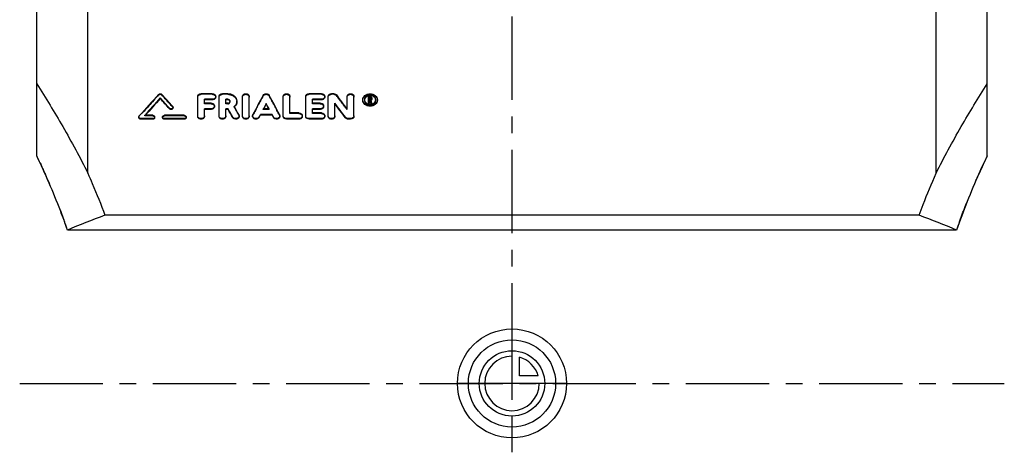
# Model space of a CAD drawing. Header units: millimetres. Extents: x 0 to 1000, y 0 to 1000.
# Tile 1 of 2: x 366 to 656, y 338 to 465. Entities that reach past the tile are written whole.
import ezdxf

# ---------------------------------------------------------------- set-up
doc = ezdxf.new("R2010")
doc.units = ezdxf.units.MM
doc.header["$LTSCALE"] = 65.185185
doc.linetypes.add('CENTER', pattern=[0.6, 0.375, -0.075, 0.075, -0.075])
doc.linetypes.add('HIDDEN', pattern=[0.2, 0.1, -0.1])
for name, color, linetype in [('ACHSEN_S', 7, 'CONTINUOUS'), ('KOERPER', 7, 'CONTINUOUS'), ('KONST.EL_MIT_GEO', 7, 'CONTINUOUS'), ('KONSTR_EL', 7, 'CONTINUOUS'), ('KURVEN', 7, 'CONTINUOUS')]:
    doc.layers.add(name, color=color, linetype=linetype)

msp = doc.modelspace()

# ---------------------------------------------------------------- linework, layer by layer
at = {"layer": 'ACHSEN_S', "color": 2, "linetype": 'CENTER'}
msp.add_line((511, 661.72), (511, 338.28), dxfattribs=at)
at = {"layer": 'KOERPER', "color": 2, "linetype": 'CENTER'}
msp.add_line((366.5, 358.5), (655.5, 358.5), dxfattribs=at)
at = {"layer": 'KONST.EL_MIT_GEO', "color": 7, "linetype": 'Continuous'}
for p, q in [((386.5, 420.18), (386.5, 499.24)), ((635.5, 420.18), (635.5, 499.24)), ((407.76, 442.1), (407.76, 442.28)), ((418.75, 437.04), (418.75, 442.72)), ((423.04, 443.52), (419.74, 443.52)), ((425.02, 437.04), (425.02, 442.72)), ((427.55, 443.52), (426.01, 443.52)), ((431.89, 437.04), (431.89, 442.72)), ((433.87, 437.04), (433.87, 442.72)), ((443.83, 437.04), (443.83, 442.72)), ((445.82, 437.87), (445.82, 442.72)), ((450.44, 437.04), (450.44, 442.72)), ((455.06, 443.52), (451.43, 443.52)), ((457.04, 437.04), (457.04, 442.72)), ((458.69, 443.52), (458.03, 443.52)), ((462.62, 439.06), (462.62, 442.72)), ((464.61, 437.04), (464.61, 442.72)), ((469.27, 442.71), (468.85, 442.71)), ((468.85, 440.64), (468.85, 442.71)), ((469.27, 442.44), (469.18, 442.44)), ((469.18, 441.88), (469.18, 442.44)), ((469.27, 442.27), (469.18, 442.27)), ((469.27, 442.27), (469.27, 442.44)), ((469.52, 442.07), (469.52, 442.24)), ((469.85, 441.91), (469.85, 442.24)), ((411.5, 439.37), (411.5, 439.54)), ((420.73, 440.74), (420.73, 441.9)), ((423.04, 441.9), (420.73, 441.9)), ((423.04, 441.73), (420.73, 441.73)), ((422.71, 440.74), (420.73, 440.74)), ((423.04, 441.73), (423.04, 441.9)), ((427, 440.74), (427, 441.9)), ((427.55, 441.9), (427, 441.9)), ((427.55, 441.73), (427, 441.73)), ((427.55, 440.74), (427, 440.74)), ((427.55, 441.73), (427.55, 441.9)), ((438.85, 440.52), (438.85, 440.69)), ((455.06, 441.9), (452.42, 441.9)), ((452.42, 440.74), (452.42, 441.9)), ((455.06, 441.73), (452.42, 441.73)), ((454.73, 440.74), (452.42, 440.74)), ((455.06, 441.73), (455.06, 441.9)), ((459.02, 437.04), (459.02, 440.74)), ((469.18, 440.81), (468.85, 440.81)), ((469.18, 440.64), (468.85, 440.64)), ((469.27, 441.88), (469.18, 441.88)), ((469.29, 441.61), (469.18, 441.61)), ((469.18, 440.64), (469.18, 441.61)), ((469.29, 441.44), (469.18, 441.44)), ((469.29, 441.44), (469.29, 441.61)), ((469.84, 440.81), (469.5, 440.81)), ((469.5, 440.64), (469.5, 440.81)), ((469.84, 440.64), (469.5, 440.64)), ((469.84, 440.64), (469.84, 440.81)), ((405.54, 437.18), (403.23, 437.18)), ((414.79, 437.18), (409.01, 437.18)), ((410.46, 439.08), (410.46, 439.25)), ((420.73, 437.04), (420.73, 439.09)), ((422.71, 439.09), (420.73, 439.09)), ((422.71, 438.93), (420.73, 438.93)), ((422.71, 438.93), (422.71, 439.09)), ((427, 437.04), (427, 439.09)), ((427.68, 439.09), (427, 439.09)), ((427.68, 438.93), (427, 438.93)), ((427.68, 438.93), (427.68, 439.09)), ((429.01, 436.52), (429.01, 436.68)), ((436.76, 436.54), (436.76, 436.7)), ((437.14, 437.27), (437.14, 437.43)), ((440.57, 437.43), (437.14, 437.43)), ((440.57, 437.27), (437.14, 437.27)), ((439.7, 439.09), (438.01, 439.09)), ((440.57, 437.27), (440.57, 437.43)), ((440.95, 436.54), (440.95, 436.7)), ((448.46, 437.87), (445.82, 437.87)), ((454.73, 439.09), (452.42, 439.09)), ((452.42, 437.87), (452.42, 439.09)), ((454.73, 438.93), (452.42, 438.93)), ((455.06, 437.87), (452.42, 437.87)), ((454.73, 438.93), (454.73, 439.09)), ((462.11, 436.43), (462.11, 436.59)), ((402.08, 436.04), (402.08, 436.2)), ((405.54, 436.2), (402.08, 436.2)), ((405.54, 436.04), (402.08, 436.04)), ((405.54, 436.04), (405.54, 436.2)), ((409.01, 436.04), (409.01, 436.2)), ((414.79, 436.2), (409.01, 436.2)), ((414.79, 436.04), (409.01, 436.04)), ((414.79, 436.04), (414.79, 436.2)), ((448.46, 436.2), (444.83, 436.2)), ((444.83, 436.04), (444.83, 436.2)), ((448.46, 436.04), (444.83, 436.04)), ((448.46, 436.04), (448.46, 436.2)), ((455.06, 436.2), (451.43, 436.2)), ((451.43, 436.04), (451.43, 436.2)), ((455.06, 436.04), (451.43, 436.04)), ((455.06, 436.04), (455.06, 436.2)), ((463.61, 436.2), (462.95, 436.2)), ((462.95, 436.04), (462.95, 436.2)), ((463.61, 436.04), (462.95, 436.04)), ((463.61, 436.04), (463.61, 436.2))]:
    msp.add_line(p, q, dxfattribs=at)
at = {"layer": 'KONST.EL_MIT_GEO', "color": 8, "linetype": 'HIDDEN'}
for p, q in [((407.27, 443.15), (407.27, 443.32)), ((408.25, 443.15), (408.25, 443.32)), ((419.74, 443.35), (419.74, 443.52)), ((423.04, 443.35), (419.74, 443.35)), ((423.04, 443.35), (423.04, 443.52)), ((424.03, 442.54), (424.03, 442.72)), ((426.01, 443.35), (426.01, 443.52)), ((427.55, 443.35), (426.01, 443.35)), ((427.55, 443.35), (427.55, 443.52)), ((437.95, 442.87), (437.95, 443.04)), ((439.76, 442.87), (439.76, 443.04)), ((451.43, 443.35), (451.43, 443.52)), ((455.06, 443.35), (451.43, 443.35)), ((455.06, 443.35), (455.06, 443.52)), ((456.05, 442.54), (456.05, 442.72)), ((458.03, 443.35), (458.03, 443.52)), ((458.69, 443.35), (458.03, 443.35)), ((458.69, 443.35), (458.69, 443.52)), ((459.53, 442.97), (459.53, 443.14)), ((469.27, 442.54), (468.85, 442.54)), ((469.27, 442.54), (469.27, 442.71)), ((411.39, 439.66), (411.39, 439.82)), ((420.73, 440.57), (420.73, 440.74)), ((422.71, 440.57), (420.73, 440.57)), ((422.71, 440.57), (422.71, 440.74)), ((423.7, 439.75), (423.7, 439.92)), ((427, 440.57), (427, 440.74)), ((427.55, 440.57), (427, 440.57)), ((427.55, 440.57), (427.55, 440.74)), ((428.25, 441.15), (428.25, 441.32)), ((429.48, 439.61), (429.48, 439.78)), ((430.23, 441.15), (430.23, 441.32)), ((452.42, 440.57), (452.42, 440.74)), ((454.73, 440.57), (452.42, 440.57)), ((454.73, 440.57), (454.73, 440.74)), ((455.72, 439.75), (455.72, 439.92)), ((467.2, 441.59), (467.2, 441.76)), ((467.7, 441.59), (467.7, 441.76)), ((469.18, 441.71), (469.18, 441.88)), ((469.27, 441.71), (469.18, 441.71)), ((469.27, 441.71), (469.27, 441.88)), ((469.52, 441.91), (469.52, 442.07)), ((469.6, 441.52), (469.6, 441.7)), ((471, 441.59), (471, 441.76)), ((471.5, 441.59), (471.5, 441.76)), ((401.5, 436.69), (401.5, 436.53)), ((401.61, 436.82), (401.61, 436.98)), ((403.23, 437.02), (403.23, 437.18)), ((403.23, 437.02), (403.31, 437.11)), ((405.54, 437.02), (403.23, 437.02)), ((403.31, 437.11), (403.37, 437.18)), ((405.54, 437.02), (405.54, 437.18)), ((406.12, 436.53), (406.12, 436.69)), ((408.43, 436.69), (408.43, 436.53)), ((409.01, 437.02), (409.01, 437.18)), ((414.79, 437.02), (409.01, 437.02)), ((414.79, 437.02), (414.79, 437.18)), ((415.37, 436.53), (415.37, 436.69)), ((418.75, 436.88), (418.75, 437.04)), ((420.73, 436.88), (420.73, 437.04)), ((425.02, 436.88), (425.02, 437.04)), ((427, 436.88), (427, 437.04)), ((430.81, 437.23), (430.81, 437.39)), ((430.9, 436.88), (430.9, 437.04)), ((431.89, 436.88), (431.89, 437.04)), ((433.87, 436.88), (433.87, 437.04)), ((434.86, 437.04), (434.86, 436.88)), ((434.95, 437.21), (434.95, 437.38)), ((438.01, 438.93), (438.01, 439.09)), ((438.01, 438.93), (438.1, 439.09)), ((439.7, 438.93), (438.01, 438.93)), ((438.1, 439.09), (438.1, 439.11)), ((439.61, 439.09), (439.6, 439.11)), ((439.7, 438.93), (439.61, 439.09)), ((439.7, 438.93), (439.7, 439.09)), ((442.76, 437.21), (442.76, 437.38)), ((442.84, 436.88), (442.84, 437.04)), ((443.83, 436.88), (443.83, 437.04)), ((445.82, 437.71), (445.82, 437.87)), ((448.46, 437.71), (445.82, 437.71)), ((448.46, 437.71), (448.46, 437.87)), ((449.45, 436.88), (449.45, 437.04)), ((450.44, 436.88), (450.44, 437.04)), ((452.42, 437.71), (452.42, 437.87)), ((455.06, 437.71), (452.42, 437.71)), ((455.06, 437.71), (455.06, 437.87)), ((456.05, 436.88), (456.05, 437.04)), ((457.04, 436.88), (457.04, 437.04)), ((459.02, 436.88), (459.02, 437.04)), ((462.62, 438.89), (462.62, 439.06)), ((464.61, 436.88), (464.61, 437.04))]:
    msp.add_line(p, q, dxfattribs=at)
at = {"layer": 'KONST.EL_MIT_GEO', "color": 7, "linetype": 'Continuous'}
for centre, radius, start, end in [((759.27, 123.9), 475.33, 137.7779, 138.8022), ((761.96, 122.8), 476.99, 137.951, 138.7704), ((57.92, 126.7), 471.14, 41.5588, 42.0524), ((62.27, 129.3), 467.24, 41.651, 42.228), ((862.91, 214.41), 482.56, 151.7193, 152.4807), ((14.8, 214.41), 482.56, 27.5193, 28.2807), ((99.36, 167.74), 453.41, 36.7553, 37.4031), ((760.73, 123.02), 475.82, 137.8874, 138.6819), ((58.79, 126.61), 470.44, 41.622, 42.1157), ((8.2, 204.02), 482.76, 28.9089, 29.2331), ((427.94, 441.41), 2.37, 312.6708, 317.7296), ((864.35, 214.81), 481.73, 152.0385, 152.2531), ((862.35, 215.21), 479.7, 151.9857, 152.1768), ((13.36, 214.81), 481.73, 27.7469, 27.9615), ((15.36, 215.21), 479.7, 27.8232, 28.0143), ((86.55, 159.89), 466.49, 36.3811, 37.0163), ((87.62, 159.91), 465.52, 36.4418, 37.0774), ((469.27, 442.19), 0.308, 270.1531, 275.106), ((469.35, 442.08), 0.162, 354.6171, 0.2151), ((2.11, 201.85), 487.23, 28.8146, 29.1386), ((3.56, 201.97), 485.83, 28.8684, 29.1928)]:
    msp.add_arc(centre, radius, start, end, dxfattribs=at)
at = {"layer": 'KONST.EL_MIT_GEO', "color": 8, "linetype": 'HIDDEN'}
for centre, radius, start, end in [((758.38, 123.82), 474.61, 137.7145, 138.7392), ((63.12, 129.2), 466.55, 41.7142, 42.2913), ((861.42, 214.53), 481.12, 151.6662, 152.4285), ((16.28, 214.53), 481.12, 27.5715, 28.3338), ((100.38, 167.74), 452.48, 36.8163, 37.4645), ((427.77, 441.15), 0.479, 359.9979, 10.2585), ((427.84, 441.51), 2.51, 310.7774, 312.6928), ((9.63, 204.13), 481.38, 28.9628, 29.2874), ((468.83, 441.59), 1.13, 175.813, 180.0136), ((469.31, 442.03), 0.584, 300.2358, 304.5344), ((469.87, 441.59), 1.13, 359.9866, 4.1499)]:
    msp.add_arc(centre, radius, start, end, dxfattribs=at)
at = {"layer": 'KONST.EL_MIT_GEO', "color": 7, "linetype": 'Continuous'}
for points, knots in [([(407.27, 443.32), (407.39, 443.45), (407.76, 443.6), (408.13, 443.45), (408.25, 443.32)], [0, 0, 0, 0, 0.500014, 1, 1, 1, 1]), ([(418.75, 442.72), (418.75, 442.82), (418.8, 443.04), (419.03, 443.31), (419.36, 443.49), (419.61, 443.52), (419.74, 443.52)], [0, 0, 0, 0, 0.226289, 0.466871, 0.726851, 1, 1, 1, 1]), ([(423.04, 443.52), (423.17, 443.53), (423.42, 443.49), (423.75, 443.31), (423.97, 443.04), (424.03, 442.82), (424.03, 442.72)], [0, 0, 0, 0, 0.273142, 0.533116, 0.773705, 1, 1, 1, 1]), ([(424.03, 442.72), (424.03, 442.61), (423.97, 442.39), (423.75, 442.12), (423.42, 441.94), (423.17, 441.9), (423.04, 441.9)], [0, 0, 0, 0, 0.226302, 0.467254, 0.72727, 1, 1, 1, 1]), ([(424.03, 442.54), (424.03, 442.44), (423.97, 442.21), (423.75, 441.95), (423.42, 441.77), (423.17, 441.73), (423.04, 441.73)], [0, 0, 0, 0, 0.226524, 0.468007, 0.725133, 1, 1, 1, 1]), ([(425.02, 442.72), (425.02, 442.82), (425.07, 443.04), (425.3, 443.31), (425.63, 443.49), (425.88, 443.52), (426.01, 443.52)], [0, 0, 0, 0, 0.226289, 0.466871, 0.726851, 1, 1, 1, 1]), ([(427.55, 443.52), (427.9, 443.53), (428.58, 443.42), (429.47, 442.95), (430.08, 442.22), (430.23, 441.61), (430.23, 441.32)], [0, 0, 0, 0, 0.272527, 0.532064, 0.772702, 1, 1, 1, 1]), ([(431.89, 442.72), (431.89, 442.82), (431.95, 443.04), (432.17, 443.31), (432.5, 443.49), (432.88, 443.55), (433.26, 443.49), (433.59, 443.31), (433.82, 443.04), (433.87, 442.82), (433.87, 442.72)], [0, 0, 0, 0, 0.113143, 0.233421, 0.363419, 0.499988, 0.636571, 0.766578, 0.886856, 1, 1, 1, 1]), ([(437.95, 443.04), (438.11, 443.34), (438.85, 443.71), (439.6, 443.34), (439.76, 443.04)], [0, 0, 0, 0, 0.499989, 1, 1, 1, 1]), ([(443.83, 442.72), (443.83, 442.82), (443.89, 443.04), (444.12, 443.31), (444.45, 443.49), (444.83, 443.55), (445.21, 443.49), (445.53, 443.31), (445.76, 443.04), (445.82, 442.82), (445.82, 442.72)], [0, 0, 0, 0, 0.113143, 0.233421, 0.363419, 0.499988, 0.636571, 0.766578, 0.886856, 1, 1, 1, 1]), ([(450.44, 442.72), (450.44, 442.82), (450.49, 443.04), (450.72, 443.31), (451.05, 443.49), (451.3, 443.52), (451.43, 443.52)], [0, 0, 0, 0, 0.226289, 0.466871, 0.726851, 1, 1, 1, 1]), ([(455.06, 443.52), (455.19, 443.53), (455.44, 443.49), (455.77, 443.31), (456, 443.04), (456.05, 442.82), (456.05, 442.72)], [0, 0, 0, 0, 0.273142, 0.533116, 0.773705, 1, 1, 1, 1]), ([(456.05, 442.72), (456.05, 442.61), (456, 442.39), (455.77, 442.12), (455.44, 441.94), (455.19, 441.9), (455.06, 441.9)], [0, 0, 0, 0, 0.226302, 0.467254, 0.72727, 1, 1, 1, 1]), ([(456.05, 442.54), (456.05, 442.44), (456, 442.21), (455.77, 441.95), (455.44, 441.77), (455.19, 441.73), (455.06, 441.73)], [0, 0, 0, 0, 0.226524, 0.468007, 0.725133, 1, 1, 1, 1]), ([(457.04, 442.72), (457.04, 442.82), (457.1, 443.04), (457.33, 443.31), (457.65, 443.49), (457.9, 443.52), (458.03, 443.52)], [0, 0, 0, 0, 0.226289, 0.466871, 0.726851, 1, 1, 1, 1]), ([(458.69, 443.52), (458.86, 443.52), (459.18, 443.46), (459.44, 443.27), (459.53, 443.14)], [0, 0, 0, 0, 0.519252, 1, 1, 1, 1]), ([(462.62, 442.72), (462.62, 442.82), (462.68, 443.04), (462.91, 443.31), (463.23, 443.49), (463.61, 443.55), (463.99, 443.49), (464.32, 443.31), (464.55, 443.04), (464.61, 442.82), (464.61, 442.72)], [0, 0, 0, 0, 0.113143, 0.233421, 0.363419, 0.499988, 0.636571, 0.766578, 0.886856, 1, 1, 1, 1]), ([(467.2, 441.76), (467.2, 442), (467.32, 442.48), (467.82, 443.06), (468.53, 443.44), (469.35, 443.57), (470.18, 443.44), (470.89, 443.06), (471.38, 442.48), (471.5, 442), (471.5, 441.76)], [0, 0, 0, 0, 0.113489, 0.2338, 0.363641, 0.5, 0.636359, 0.7662, 0.886511, 1, 1, 1, 1]), ([(471, 441.76), (471, 441.94), (470.91, 442.31), (470.53, 442.76), (469.99, 443.05), (469.35, 443.15), (468.72, 443.05), (468.17, 442.76), (467.79, 442.31), (467.7, 441.94), (467.7, 441.76)], [0, 0, 0, 0, 0.113487, 0.233844, 0.363693, 0.500001, 0.636308, 0.766157, 0.886513, 1, 1, 1, 1]), ([(470.94, 441.97), (470.89, 442.11), (470.72, 442.39), (470.35, 442.7), (469.87, 442.9), (469.35, 442.97), (468.83, 442.9), (468.36, 442.7), (467.98, 442.39), (467.82, 442.11), (467.77, 441.97)], [0, 0, 0, 0, 0.115787, 0.23639, 0.366994, 0.500405, 0.633071, 0.764008, 0.884792, 1, 1, 1, 1]), ([(469.27, 442.71), (469.41, 442.71), (469.63, 442.65), (469.81, 442.43), (469.85, 442.3), (469.85, 442.24)], [0, 0, 0, 0, 0.528954, 0.771587, 1, 1, 1, 1]), ([(469.52, 442.24), (469.51, 442.29), (469.45, 442.41), (469.33, 442.44), (469.27, 442.44)], [0, 0, 0, 0, 0.464945, 1, 1, 1, 1]), ([(469.52, 442.07), (469.52, 442.1), (469.5, 442.16), (469.46, 442.19), (469.45, 442.2)], [0, 0, 0, 0, 0.735248, 1, 1, 1, 1]), ([(411.5, 439.54), (411.5, 439.44), (411.41, 439.22), (411.11, 439.05), (410.75, 439.04), (410.54, 439.17), (410.46, 439.25)], [0, 0, 0, 0, 0.22718, 0.479769, 0.746961, 1, 1, 1, 1]), ([(411.5, 439.37), (411.5, 439.27), (411.41, 439.05), (411.11, 438.88), (410.75, 438.88), (410.54, 439), (410.46, 439.08)], [0, 0, 0, 0, 0.228512, 0.478343, 0.74549, 1, 1, 1, 1]), ([(411.39, 439.82), (411.41, 439.8), (411.47, 439.72), (411.5, 439.61), (411.5, 439.54)], [0, 0, 0, 0, 0.260164, 1, 1, 1, 1]), ([(422.71, 440.74), (422.84, 440.74), (423.09, 440.7), (423.42, 440.53), (423.64, 440.25), (423.7, 440.03), (423.7, 439.92)], [0, 0, 0, 0, 0.271227, 0.53034, 0.771687, 1, 1, 1, 1]), ([(423.7, 439.92), (423.7, 439.81), (423.64, 439.59), (423.42, 439.31), (423.09, 439.14), (422.84, 439.09), (422.71, 439.09)], [0, 0, 0, 0, 0.228318, 0.470013, 0.729167, 1, 1, 1, 1]), ([(423.7, 439.75), (423.7, 439.65), (423.64, 439.42), (423.42, 439.15), (423.09, 438.97), (422.84, 438.93), (422.71, 438.93)], [0, 0, 0, 0, 0.228413, 0.470554, 0.726837, 1, 1, 1, 1]), ([(428.25, 441.32), (428.25, 441.4), (428.21, 441.56), (427.99, 441.82), (427.72, 441.9), (427.55, 441.9)], [0, 0, 0, 0, 0.229061, 0.47195, 1, 1, 1, 1]), ([(428.16, 441.44), (428.09, 441.53), (427.9, 441.68), (427.67, 441.73), (427.55, 441.73)], [0, 0, 0, 0, 0.478477, 1, 1, 1, 1]), ([(427.55, 440.74), (427.64, 440.74), (427.82, 440.77), (428.05, 440.9), (428.21, 441.09), (428.25, 441.25), (428.25, 441.32)], [0, 0, 0, 0, 0.271836, 0.531415, 0.772695, 1, 1, 1, 1]), ([(428.24, 441.24), (428.24, 441.26), (428.22, 441.33), (428.19, 441.39), (428.16, 441.44)], [0, 0, 0, 0, 0.242415, 1, 1, 1, 1]), ([(430.23, 441.32), (430.23, 441.04), (430.09, 440.45), (429.71, 439.98), (429.48, 439.78)], [0, 0, 0, 0, 0.48523, 1, 1, 1, 1]), ([(430.23, 441.15), (430.23, 440.91), (430.13, 440.42), (429.86, 440), (429.69, 439.82)], [0, 0, 0, 0, 0.48648, 1, 1, 1, 1]), ([(454.73, 440.74), (454.86, 440.74), (455.11, 440.7), (455.44, 440.53), (455.67, 440.25), (455.72, 440.03), (455.72, 439.92)], [0, 0, 0, 0, 0.271227, 0.53034, 0.771687, 1, 1, 1, 1]), ([(455.72, 439.92), (455.72, 439.81), (455.67, 439.59), (455.44, 439.31), (455.11, 439.14), (454.86, 439.09), (454.73, 439.09)], [0, 0, 0, 0, 0.228318, 0.470013, 0.729167, 1, 1, 1, 1]), ([(455.72, 439.75), (455.72, 439.65), (455.67, 439.42), (455.44, 439.15), (455.11, 438.97), (454.86, 438.93), (454.73, 438.93)], [0, 0, 0, 0, 0.228413, 0.470554, 0.726837, 1, 1, 1, 1]), ([(471.5, 441.76), (471.5, 441.53), (471.38, 441.05), (470.89, 440.46), (470.18, 440.07), (469.35, 439.94), (468.53, 440.07), (467.82, 440.46), (467.32, 441.05), (467.2, 441.53), (467.2, 441.76)], [0, 0, 0, 0, 0.113493, 0.234212, 0.364099, 0.5, 0.6359, 0.765788, 0.886507, 1, 1, 1, 1]), ([(471.5, 441.59), (471.5, 441.36), (471.38, 440.88), (470.89, 440.29), (470.18, 439.91), (469.35, 439.77), (468.53, 439.91), (467.82, 440.29), (467.33, 440.88), (467.2, 441.36), (467.2, 441.59)], [0, 0, 0, 0, 0.113513, 0.234297, 0.364175, 0.500005, 0.635838, 0.765725, 0.886521, 1, 1, 1, 1]), ([(467.7, 441.76), (467.7, 441.59), (467.79, 441.21), (468.17, 440.76), (468.72, 440.47), (469.35, 440.36), (469.99, 440.47), (470.53, 440.76), (470.91, 441.21), (471, 441.59), (471, 441.76)], [0, 0, 0, 0, 0.11349, 0.234161, 0.364046, 0.500001, 0.635955, 0.76584, 0.886511, 1, 1, 1, 1]), ([(469.29, 441.88), (469.35, 441.89), (469.45, 441.92), (469.51, 442.02), (469.51, 442.07)], [0, 0, 0, 0, 0.531574, 1, 1, 1, 1]), ([(469.83, 441.97), (469.82, 441.94), (469.77, 441.83), (469.68, 441.74), (469.6, 441.7)], [0, 0, 0, 0, 0.240023, 1, 1, 1, 1]), ([(469.85, 441.91), (469.85, 441.84), (469.8, 441.7), (469.7, 441.59), (469.64, 441.55)], [0, 0, 0, 0, 0.481316, 1, 1, 1, 1]), ([(401.5, 436.69), (401.5, 436.77), (401.53, 436.87), (401.6, 436.96), (401.61, 436.98)], [0, 0, 0, 0, 0.740775, 1, 1, 1, 1]), ([(402.08, 436.2), (401.93, 436.2), (401.71, 436.27), (401.53, 436.49), (401.5, 436.62), (401.5, 436.69)], [0, 0, 0, 0, 0.523276, 0.767642, 1, 1, 1, 1]), ([(402.08, 436.04), (401.93, 436.04), (401.71, 436.11), (401.53, 436.33), (401.5, 436.47), (401.5, 436.53)], [0, 0, 0, 0, 0.521393, 0.769549, 1, 1, 1, 1]), ([(405.54, 437.18), (405.69, 437.18), (405.91, 437.11), (406.09, 436.89), (406.12, 436.75), (406.12, 436.69)], [0, 0, 0, 0, 0.523507, 0.767679, 1, 1, 1, 1]), ([(406.12, 436.69), (406.12, 436.62), (406.09, 436.49), (405.91, 436.27), (405.69, 436.2), (405.54, 436.2)], [0, 0, 0, 0, 0.232346, 0.476728, 1, 1, 1, 1]), ([(406.12, 436.53), (406.12, 436.46), (406.09, 436.33), (405.91, 436.11), (405.69, 436.04), (405.54, 436.04)], [0, 0, 0, 0, 0.231651, 0.477881, 1, 1, 1, 1]), ([(408.43, 436.69), (408.43, 436.75), (408.47, 436.89), (408.64, 437.11), (408.87, 437.18), (409.01, 437.18)], [0, 0, 0, 0, 0.232337, 0.476504, 1, 1, 1, 1]), ([(409.01, 436.2), (408.87, 436.2), (408.64, 436.27), (408.47, 436.49), (408.43, 436.62), (408.43, 436.69)], [0, 0, 0, 0, 0.523283, 0.767669, 1, 1, 1, 1]), ([(409.01, 436.04), (408.87, 436.04), (408.64, 436.11), (408.47, 436.33), (408.43, 436.46), (408.43, 436.53)], [0, 0, 0, 0, 0.521753, 0.769849, 1, 1, 1, 1]), ([(414.79, 437.18), (414.93, 437.18), (415.16, 437.11), (415.34, 436.89), (415.37, 436.75), (415.37, 436.69)], [0, 0, 0, 0, 0.523507, 0.767679, 1, 1, 1, 1]), ([(415.37, 436.69), (415.37, 436.62), (415.34, 436.49), (415.16, 436.27), (414.93, 436.2), (414.79, 436.2)], [0, 0, 0, 0, 0.232346, 0.476728, 1, 1, 1, 1]), ([(415.37, 436.53), (415.37, 436.46), (415.34, 436.33), (415.16, 436.11), (414.93, 436.04), (414.79, 436.04)], [0, 0, 0, 0, 0.231651, 0.477881, 1, 1, 1, 1]), ([(420.73, 437.04), (420.73, 436.93), (420.67, 436.7), (420.45, 436.42), (420.12, 436.24), (419.74, 436.18), (419.35, 436.24), (419.03, 436.42), (418.8, 436.7), (418.75, 436.93), (418.75, 437.04)], [0, 0, 0, 0, 0.115125, 0.23632, 0.365493, 0.499988, 0.634496, 0.763678, 0.884874, 1, 1, 1, 1]), ([(420.73, 436.88), (420.73, 436.77), (420.67, 436.54), (420.44, 436.26), (420.12, 436.08), (419.74, 436.02), (419.35, 436.08), (419.03, 436.26), (418.8, 436.54), (418.75, 436.77), (418.75, 436.88)], [0, 0, 0, 0, 0.116644, 0.236032, 0.36652, 0.499762, 0.634363, 0.763809, 0.883765, 1, 1, 1, 1]), ([(427, 437.04), (427, 436.93), (426.94, 436.7), (426.72, 436.42), (426.39, 436.24), (426.01, 436.18), (425.63, 436.24), (425.3, 436.42), (425.07, 436.7), (425.02, 436.93), (425.02, 437.04)], [0, 0, 0, 0, 0.115125, 0.23632, 0.365493, 0.499988, 0.634496, 0.763678, 0.884874, 1, 1, 1, 1]), ([(427, 436.88), (427, 436.77), (426.94, 436.54), (426.72, 436.26), (426.39, 436.08), (426.01, 436.02), (425.63, 436.08), (425.3, 436.26), (425.08, 436.54), (425.02, 436.77), (425.02, 436.88)], [0, 0, 0, 0, 0.116644, 0.236032, 0.36652, 0.499762, 0.634363, 0.763809, 0.883765, 1, 1, 1, 1]), ([(430.9, 437.04), (430.9, 436.94), (430.86, 436.75), (430.69, 436.5), (430.44, 436.31), (430.02, 436.17), (429.46, 436.22), (429.11, 436.51), (429.01, 436.68)], [0, 0, 0, 0, 0.114195, 0.233114, 0.358887, 0.490581, 0.754997, 1, 1, 1, 1]), ([(430.9, 436.88), (430.9, 436.78), (430.86, 436.59), (430.69, 436.34), (430.44, 436.15), (430.02, 436.01), (429.47, 436.06), (429.11, 436.35), (429.01, 436.52)], [0, 0, 0, 0, 0.112344, 0.232433, 0.358447, 0.488662, 0.753891, 1, 1, 1, 1]), ([(430.81, 437.39), (430.82, 437.36), (430.88, 437.25), (430.9, 437.13), (430.9, 437.04)], [0, 0, 0, 0, 0.254508, 1, 1, 1, 1]), ([(433.87, 437.04), (433.87, 436.93), (433.82, 436.7), (433.59, 436.42), (433.26, 436.24), (432.88, 436.18), (432.5, 436.24), (432.17, 436.42), (431.95, 436.7), (431.89, 436.93), (431.89, 437.04)], [0, 0, 0, 0, 0.115125, 0.23632, 0.365493, 0.499988, 0.634496, 0.763678, 0.884874, 1, 1, 1, 1]), ([(433.87, 436.88), (433.87, 436.77), (433.82, 436.54), (433.59, 436.26), (433.26, 436.08), (432.88, 436.02), (432.5, 436.08), (432.17, 436.26), (431.95, 436.54), (431.89, 436.77), (431.89, 436.88)], [0, 0, 0, 0, 0.116644, 0.236032, 0.36652, 0.499762, 0.634363, 0.763809, 0.883765, 1, 1, 1, 1]), ([(434.86, 437.04), (434.86, 437.12), (434.88, 437.24), (434.93, 437.35), (434.95, 437.38)], [0, 0, 0, 0, 0.745958, 1, 1, 1, 1]), ([(436.76, 436.7), (436.67, 436.52), (436.31, 436.22), (435.75, 436.17), (435.33, 436.3), (435.08, 436.49), (434.9, 436.74), (434.86, 436.94), (434.86, 437.04)], [0, 0, 0, 0, 0.24433, 0.508752, 0.640644, 0.766639, 0.885722, 1, 1, 1, 1]), ([(436.76, 436.54), (436.67, 436.36), (436.31, 436.06), (435.75, 436.01), (435.33, 436.15), (435.07, 436.33), (434.9, 436.59), (434.86, 436.78), (434.86, 436.88)], [0, 0, 0, 0, 0.244873, 0.510895, 0.640699, 0.767989, 0.886867, 1, 1, 1, 1]), ([(442.84, 437.04), (442.84, 436.94), (442.8, 436.74), (442.63, 436.49), (442.37, 436.3), (441.95, 436.17), (441.39, 436.22), (441.04, 436.52), (440.95, 436.7)], [0, 0, 0, 0, 0.114277, 0.233352, 0.359348, 0.491257, 0.755666, 1, 1, 1, 1]), ([(442.84, 436.88), (442.84, 436.78), (442.8, 436.59), (442.63, 436.33), (442.37, 436.15), (441.96, 436.01), (441.4, 436.06), (441.04, 436.36), (440.95, 436.54)], [0, 0, 0, 0, 0.112497, 0.232581, 0.359023, 0.489337, 0.75461, 1, 1, 1, 1]), ([(442.76, 437.38), (442.77, 437.35), (442.82, 437.24), (442.84, 437.12), (442.84, 437.04)], [0, 0, 0, 0, 0.254044, 1, 1, 1, 1]), ([(444.83, 436.2), (444.58, 436.2), (444.19, 436.32), (443.89, 436.7), (443.83, 436.93), (443.83, 437.04)], [0, 0, 0, 0, 0.523527, 0.767886, 1, 1, 1, 1]), ([(444.83, 436.04), (444.58, 436.04), (444.19, 436.16), (443.89, 436.54), (443.83, 436.77), (443.83, 436.88)], [0, 0, 0, 0, 0.524038, 0.767406, 1, 1, 1, 1]), ([(448.46, 437.87), (448.59, 437.87), (448.84, 437.83), (449.17, 437.65), (449.39, 437.38), (449.45, 437.15), (449.45, 437.04)], [0, 0, 0, 0, 0.269384, 0.527666, 0.769742, 1, 1, 1, 1]), ([(449.45, 437.04), (449.45, 436.93), (449.39, 436.7), (449.17, 436.42), (448.84, 436.24), (448.59, 436.2), (448.46, 436.2)], [0, 0, 0, 0, 0.230262, 0.472671, 0.730991, 1, 1, 1, 1]), ([(449.45, 436.88), (449.45, 436.77), (449.39, 436.54), (449.17, 436.26), (448.84, 436.08), (448.59, 436.04), (448.46, 436.04)], [0, 0, 0, 0, 0.2303, 0.473119, 0.728587, 1, 1, 1, 1]), ([(451.43, 436.2), (451.18, 436.2), (450.8, 436.32), (450.49, 436.7), (450.44, 436.93), (450.44, 437.04)], [0, 0, 0, 0, 0.523527, 0.767886, 1, 1, 1, 1]), ([(451.43, 436.04), (451.18, 436.04), (450.8, 436.16), (450.49, 436.54), (450.44, 436.77), (450.44, 436.88)], [0, 0, 0, 0, 0.524038, 0.767406, 1, 1, 1, 1]), ([(455.06, 437.87), (455.19, 437.87), (455.44, 437.83), (455.77, 437.65), (456, 437.38), (456.05, 437.15), (456.05, 437.04)], [0, 0, 0, 0, 0.269384, 0.527666, 0.769742, 1, 1, 1, 1]), ([(456.05, 437.04), (456.05, 436.93), (456, 436.7), (455.77, 436.42), (455.44, 436.24), (455.19, 436.2), (455.06, 436.2)], [0, 0, 0, 0, 0.230262, 0.472671, 0.730991, 1, 1, 1, 1]), ([(456.05, 436.88), (456.05, 436.77), (456, 436.54), (455.77, 436.26), (455.44, 436.08), (455.19, 436.04), (455.06, 436.04)], [0, 0, 0, 0, 0.2303, 0.473119, 0.728587, 1, 1, 1, 1]), ([(459.02, 437.04), (459.02, 436.93), (458.97, 436.7), (458.74, 436.42), (458.41, 436.24), (458.03, 436.18), (457.65, 436.24), (457.32, 436.42), (457.1, 436.7), (457.04, 436.93), (457.04, 437.04)], [0, 0, 0, 0, 0.115125, 0.23632, 0.365493, 0.499988, 0.634496, 0.763678, 0.884874, 1, 1, 1, 1]), ([(459.02, 436.88), (459.02, 436.77), (458.97, 436.54), (458.74, 436.26), (458.41, 436.08), (458.03, 436.02), (457.65, 436.08), (457.32, 436.26), (457.1, 436.54), (457.04, 436.77), (457.04, 436.88)], [0, 0, 0, 0, 0.116644, 0.236032, 0.36652, 0.499762, 0.634363, 0.763809, 0.883765, 1, 1, 1, 1]), ([(462.95, 436.2), (462.79, 436.2), (462.47, 436.27), (462.21, 436.47), (462.11, 436.59)], [0, 0, 0, 0, 0.515783, 1, 1, 1, 1]), ([(462.95, 436.04), (462.79, 436.04), (462.47, 436.11), (462.21, 436.31), (462.11, 436.43)], [0, 0, 0, 0, 0.515774, 1, 1, 1, 1]), ([(464.61, 437.04), (464.61, 436.93), (464.55, 436.7), (464.25, 436.32), (463.86, 436.2), (463.61, 436.2)], [0, 0, 0, 0, 0.232112, 0.476486, 1, 1, 1, 1]), ([(464.61, 436.88), (464.61, 436.77), (464.55, 436.54), (464.24, 436.16), (463.86, 436.04), (463.61, 436.04)], [0, 0, 0, 0, 0.232464, 0.476932, 1, 1, 1, 1])]:
    msp.add_open_spline(points, degree=3, knots=knots, dxfattribs=at)
at = {"layer": 'KONST.EL_MIT_GEO', "color": 8, "linetype": 'HIDDEN'}
for points, knots in [([(407.27, 443.15), (407.39, 443.28), (407.76, 443.42), (408.13, 443.28), (408.25, 443.15)], [0, 0, 0, 0, 0.499578, 1, 1, 1, 1]), ([(418.75, 442.54), (418.75, 442.65), (418.8, 442.87), (419.03, 443.14), (419.36, 443.31), (419.61, 443.35), (419.74, 443.35)], [0, 0, 0, 0, 0.226911, 0.467778, 0.726649, 1, 1, 1, 1]), ([(423.04, 443.35), (423.17, 443.35), (423.42, 443.31), (423.75, 443.14), (423.97, 442.87), (424.03, 442.65), (424.03, 442.54)], [0, 0, 0, 0, 0.276454, 0.532469, 0.775614, 1, 1, 1, 1]), ([(425.02, 442.54), (425.02, 442.65), (425.08, 442.87), (425.3, 443.14), (425.63, 443.31), (425.88, 443.35), (426.01, 443.35)], [0, 0, 0, 0, 0.226911, 0.467778, 0.726649, 1, 1, 1, 1]), ([(427.55, 443.35), (427.9, 443.35), (428.58, 443.24), (429.46, 442.77), (430.08, 442.05), (430.23, 441.44), (430.23, 441.15)], [0, 0, 0, 0, 0.272648, 0.531034, 0.771996, 1, 1, 1, 1]), ([(431.89, 442.54), (431.89, 442.65), (431.95, 442.87), (432.18, 443.14), (432.5, 443.31), (432.88, 443.37), (433.26, 443.31), (433.59, 443.14), (433.82, 442.87), (433.87, 442.65), (433.87, 442.54)], [0, 0, 0, 0, 0.114752, 0.233278, 0.364572, 0.499757, 0.636318, 0.766548, 0.88563, 1, 1, 1, 1]), ([(437.95, 442.87), (438.03, 443.02), (438.31, 443.27), (438.85, 443.39), (439.4, 443.27), (439.68, 443.02), (439.76, 442.87)], [0, 0, 0, 0, 0.23956, 0.500714, 0.760381, 1, 1, 1, 1]), ([(443.83, 442.54), (443.83, 442.65), (443.89, 442.87), (444.12, 443.14), (444.45, 443.31), (444.83, 443.37), (445.2, 443.31), (445.53, 443.14), (445.76, 442.87), (445.82, 442.65), (445.82, 442.54)], [0, 0, 0, 0, 0.114752, 0.233278, 0.364572, 0.499757, 0.636318, 0.766548, 0.88563, 1, 1, 1, 1]), ([(450.44, 442.54), (450.44, 442.65), (450.49, 442.87), (450.72, 443.14), (451.05, 443.31), (451.3, 443.35), (451.43, 443.35)], [0, 0, 0, 0, 0.226911, 0.467778, 0.726649, 1, 1, 1, 1]), ([(455.06, 443.35), (455.19, 443.35), (455.44, 443.31), (455.77, 443.14), (456, 442.87), (456.05, 442.65), (456.05, 442.54)], [0, 0, 0, 0, 0.276454, 0.532469, 0.775614, 1, 1, 1, 1]), ([(457.04, 442.54), (457.04, 442.65), (457.1, 442.87), (457.33, 443.14), (457.65, 443.31), (457.9, 443.35), (458.03, 443.35)], [0, 0, 0, 0, 0.226911, 0.467778, 0.726649, 1, 1, 1, 1]), ([(458.69, 443.35), (458.86, 443.35), (459.18, 443.29), (459.44, 443.09), (459.53, 442.97)], [0, 0, 0, 0, 0.518965, 1, 1, 1, 1]), ([(462.62, 442.54), (462.62, 442.65), (462.68, 442.87), (462.91, 443.14), (463.24, 443.31), (463.62, 443.37), (463.99, 443.31), (464.32, 443.14), (464.55, 442.87), (464.61, 442.65), (464.61, 442.54)], [0, 0, 0, 0, 0.114752, 0.233278, 0.364572, 0.499757, 0.636318, 0.766548, 0.88563, 1, 1, 1, 1]), ([(467.2, 441.59), (467.2, 441.82), (467.32, 442.31), (467.82, 442.89), (468.53, 443.26), (469.35, 443.39), (470.17, 443.26), (470.89, 442.89), (471.38, 442.31), (471.5, 441.82), (471.5, 441.59)], [0, 0, 0, 0, 0.113548, 0.234012, 0.363851, 0.500005, 0.636164, 0.766011, 0.886489, 1, 1, 1, 1]), ([(469.27, 442.54), (469.41, 442.54), (469.63, 442.47), (469.81, 442.26), (469.85, 442.13), (469.85, 442.07)], [0, 0, 0, 0, 0.528087, 0.770227, 1, 1, 1, 1]), ([(411.39, 439.66), (411.41, 439.64), (411.47, 439.55), (411.5, 439.45), (411.5, 439.37)], [0, 0, 0, 0, 0.267386, 1, 1, 1, 1]), ([(422.71, 440.57), (422.84, 440.57), (423.09, 440.53), (423.42, 440.36), (423.64, 440.09), (423.7, 439.86), (423.7, 439.75)], [0, 0, 0, 0, 0.274708, 0.529893, 0.773732, 1, 1, 1, 1]), ([(427.55, 440.57), (427.64, 440.57), (427.82, 440.6), (428.05, 440.73), (428.21, 440.92), (428.25, 441.08), (428.25, 441.15)], [0, 0, 0, 0, 0.274992, 0.530363, 0.773181, 1, 1, 1, 1]), ([(454.73, 440.57), (454.86, 440.57), (455.11, 440.53), (455.44, 440.36), (455.67, 440.09), (455.72, 439.86), (455.72, 439.75)], [0, 0, 0, 0, 0.274708, 0.529893, 0.773732, 1, 1, 1, 1]), ([(467.7, 441.59), (467.7, 441.41), (467.79, 441.04), (468.17, 440.59), (468.72, 440.3), (469.35, 440.2), (469.98, 440.3), (470.53, 440.59), (470.91, 441.04), (471, 441.41), (471, 441.59)], [0, 0, 0, 0, 0.114161, 0.234221, 0.364165, 0.500036, 0.635206, 0.765818, 0.885363, 1, 1, 1, 1]), ([(469.27, 441.71), (469.33, 441.71), (469.45, 441.74), (469.52, 441.86), (469.52, 441.91)], [0, 0, 0, 0, 0.533604, 1, 1, 1, 1]), ([(401.5, 436.53), (401.5, 436.55), (401.51, 436.66), (401.56, 436.76), (401.61, 436.82)], [0, 0, 0, 0, 0.239626, 1, 1, 1, 1]), ([(405.54, 437.02), (405.69, 437.02), (405.91, 436.94), (406.09, 436.73), (406.12, 436.59), (406.12, 436.53)], [0, 0, 0, 0, 0.521979, 0.769858, 1, 1, 1, 1]), ([(408.43, 436.53), (408.43, 436.59), (408.47, 436.73), (408.64, 436.94), (408.87, 437.02), (409.01, 437.02)], [0, 0, 0, 0, 0.23164, 0.477655, 1, 1, 1, 1]), ([(414.79, 437.02), (414.93, 437.02), (415.16, 436.94), (415.34, 436.73), (415.37, 436.59), (415.37, 436.53)], [0, 0, 0, 0, 0.521979, 0.769858, 1, 1, 1, 1]), ([(430.81, 437.23), (430.82, 437.2), (430.88, 437.09), (430.9, 436.97), (430.9, 436.88)], [0, 0, 0, 0, 0.256803, 1, 1, 1, 1]), ([(434.86, 436.88), (434.86, 436.96), (434.88, 437.08), (434.93, 437.19), (434.95, 437.21)], [0, 0, 0, 0, 0.745556, 1, 1, 1, 1]), ([(442.76, 437.21), (442.77, 437.19), (442.82, 437.08), (442.84, 436.96), (442.84, 436.88)], [0, 0, 0, 0, 0.25632, 1, 1, 1, 1]), ([(448.46, 437.71), (448.59, 437.71), (448.84, 437.67), (449.17, 437.49), (449.39, 437.21), (449.45, 436.99), (449.45, 436.88)], [0, 0, 0, 0, 0.272935, 0.527309, 0.771853, 1, 1, 1, 1]), ([(455.06, 437.71), (455.19, 437.71), (455.44, 437.67), (455.77, 437.49), (456, 437.21), (456.05, 436.99), (456.05, 436.88)], [0, 0, 0, 0, 0.272935, 0.527309, 0.771853, 1, 1, 1, 1])]:
    msp.add_open_spline(points, degree=3, knots=knots, dxfattribs=at)
at = {"layer": 'KONST.EL_MIT_GEO', "color": 7, "linetype": 'Continuous'}
for points in [[(469.41, 442.23), (469.37, 442.26), (469.32, 442.27), (469.27, 442.27)], [(469.45, 442.2), (469.44, 442.21), (469.43, 442.22), (469.41, 442.23)], [(467.77, 441.97), (467.73, 441.88), (467.71, 441.78), (467.7, 441.68)], [(469.5, 440.81), (469.43, 441.08), (469.36, 441.34), (469.29, 441.61)], [(469.5, 440.64), (469.43, 440.91), (469.36, 441.17), (469.29, 441.44)], [(469.84, 440.81), (469.76, 441.11), (469.68, 441.4), (469.6, 441.7)], [(469.85, 442.08), (469.85, 442.05), (469.84, 442.01), (469.83, 441.97)], [(471, 441.68), (470.99, 441.78), (470.97, 441.88), (470.94, 441.97)], [(436.76, 436.7), (436.89, 436.94), (437.01, 437.19), (437.14, 437.43)], [(436.76, 436.54), (436.89, 436.78), (437.01, 437.03), (437.14, 437.27)], [(440.95, 436.7), (440.82, 436.94), (440.69, 437.19), (440.57, 437.43)], [(440.95, 436.54), (440.82, 436.78), (440.69, 437.03), (440.57, 437.27)]]:
    msp.add_open_spline(points, degree=3, dxfattribs=at)
at = {"layer": 'KONST.EL_MIT_GEO', "color": 8, "linetype": 'HIDDEN'}
msp.add_open_spline([(469.84, 440.64), (469.76, 440.94), (469.68, 441.23), (469.6, 441.52)], degree=3, dxfattribs=at)
at = {"layer": 'KONSTR_EL', "color": 7, "linetype": 'Continuous'}
for p, q in [((371.5, 425.29), (371.5, 498.19)), ((650.5, 425.29), (650.5, 498.19)), ((630.49, 407.84), (391.51, 407.84)), ((641.48, 403.51), (380.52, 403.51))]:
    msp.add_line(p, q, dxfattribs=at)
at = {"layer": 'KONSTR_EL', "color": 8, "linetype": 'HIDDEN'}
for centre, radius, start, end in [((152.42, 320.4), 242.89, 25.0116, 25.5835), ((868.25, 321.03), 241.42, 154.4148, 154.9895), ((211.42, 345.17), 178.87, 19.0342, 19.8546), ((809.62, 345.51), 177.86, 160.1369, 160.9681)]:
    msp.add_arc(centre, radius, start, end, dxfattribs=at)
at = {"layer": 'KONSTR_EL', "color": 7, "linetype": 'Continuous'}
for start_param, end_param in [(2.32241, 2.41225), (0.729343, 0.819182)]:
    msp.add_ellipse((511, 358.5), major_axis=(175, 0), ratio=0.385938, start_param=start_param, end_param=end_param, dxfattribs=at)
for points, knots in [([(371.5, 446.4), (374.14, 442.28), (379.41, 433.69), (384.21, 424.82), (386.5, 420.18)], [0, 0, 0, 0, 0.485927, 1, 1, 1, 1]), ([(635.5, 420.18), (637.79, 424.82), (642.59, 433.69), (647.86, 442.28), (650.5, 446.4)], [0, 0, 0, 0, 0.514073, 1, 1, 1, 1]), ([(380.52, 403.51), (379.86, 405.42), (377.17, 412.8), (374.02, 420.02), (371.5, 425.29)], [0, 0, 0, 0, 0.257171, 1, 1, 1, 1]), ([(650.5, 425.29), (649.68, 423.57), (646.37, 416.44), (643.42, 409.13), (641.48, 403.51)], [0, 0, 0, 0, 0.242557, 1, 1, 1, 1]), ([(386.5, 420.18), (386.95, 419.18), (388.73, 415.11), (390.37, 410.98), (391.51, 407.84)], [0, 0, 0, 0, 0.247123, 1, 1, 1, 1]), ([(630.49, 407.84), (630.88, 408.9), (632.43, 413.06), (634.15, 417.15), (635.5, 420.18)], [0, 0, 0, 0, 0.252834, 1, 1, 1, 1])]:
    msp.add_open_spline(points, degree=3, knots=knots, dxfattribs=at)
at = {"layer": 'KONSTR_EL', "color": 8, "linetype": 'HIDDEN'}
for points, knots in [([(372.54, 423.09), (373.18, 421.72), (375.74, 416.08), (378.07, 410.33), (379.67, 405.92)], [0, 0, 0, 0, 0.244159, 1, 1, 1, 1]), ([(642.34, 405.94), (642.88, 407.43), (645.06, 413.23), (647.52, 418.92), (649.47, 423.1)], [0, 0, 0, 0, 0.255669, 1, 1, 1, 1])]:
    msp.add_open_spline(points, degree=3, knots=knots, dxfattribs=at)
at = {"layer": 'KURVEN', "color": 40, "linetype": 'Continuous'}
for p, q in [((511, 368.1), (511, 358.5)), ((513.2, 360.7), (513.2, 366.19)), ((527, 358.5), (495, 358.5)), ((518.69, 360.7), (513.2, 360.7))]:
    msp.add_line(p, q, dxfattribs=at)
for radius in [16, 12.8, 9.6]:
    msp.add_circle((511, 358.5), radius, dxfattribs=at)
for start, end in [(90, 360), (15.962, 74.038)]:
    msp.add_arc((511, 358.5), 8, start, end, dxfattribs=at)

doc.saveas('drawing.dxf')
